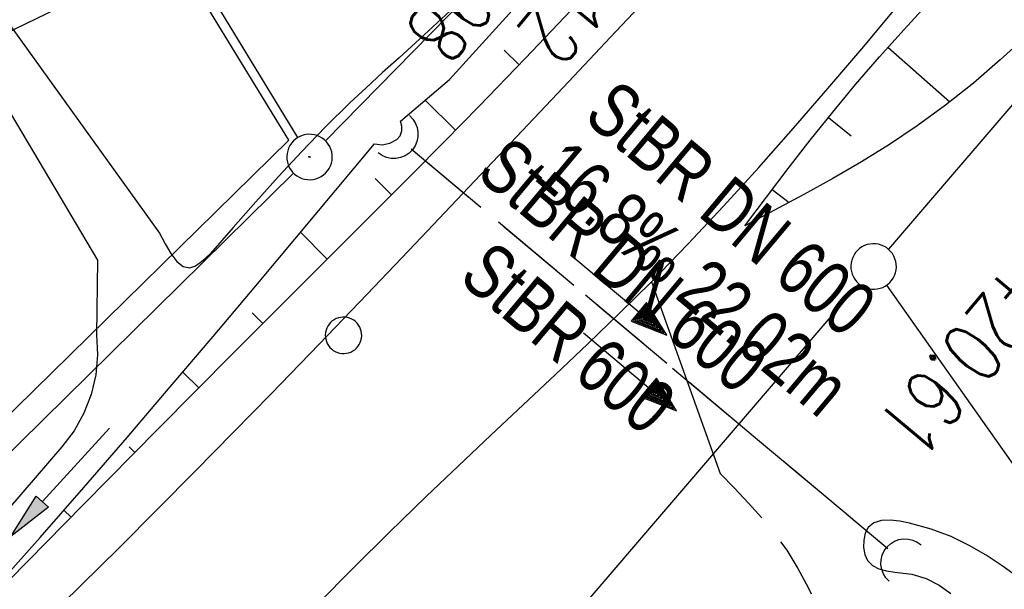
# Model space of a CAD drawing. Extents: x 508513 to 509174, y 450079 to 451036.
# Tile 35 of 51: x 508769 to 508802, y 450706 to 450724. Entities that reach past the tile are written whole.
import ezdxf

# ---------------------------------------------------------------- set-up
doc = ezdxf.new("R2010")
doc.units = 0
doc.header["$LTSCALE"] = 10
doc.header["$MEASUREMENT"] = 0
for name, pattern in [('AUSGEZOGEN', [0]), ('LT00', [0]), ('LT11', [0.3, 0.2, -0.1]), ('LT12', [0.4, 0.3, -0.1]), ('STRICHLINIE2', [0.375, 0.25, -0.125])]:
    doc.linetypes.add(name, pattern=pattern)
doc.layers.get('0').update_dxf_attribs({"linetype": 'LT00'})
for name, color, linetype in [('--EK_BW_TEXT_A', 20, 'LT00'), ('--EK_FBR', 250, 'LT00'), ('--EK_Halt-Pfeil', 4, 'LT00'), ('--EK_Haltung', 7, 'STRICHLINIE2'), ('--EK_Haltung-Text', 140, 'LT00'), ('--EK_Schacht-Text', 5, 'LT00'), ('--EL_DFK_AB_L', 21, 'LT00'), ('--EL_DFK_AB_P', 7, 'LT00'), ('--EL_Halt-Pfeil', 4, 'LT00'), ('--EL_Haltung', 182, 'STRICHLINIE2'), ('--EL_Haltung-Text', 182, 'LT00'), ('DFK_AB_L', 21, 'LT00'), ('DFK_AB_P', 7, 'LT00'), ('DFK_GZPKT', 250, 'LT00'), ('DFK_KATASTER', 250, 'LT00'), ('DFK_VERMPKT', 252, 'LT00'), ('DL', 182, 'LT12'), ('DL_PFEIL', 201, 'LT00'), ('DL_TEXT', 182, 'LT00'), ('PFEIL', 140, 'AUSGEZOGEN'), ('V122_AFBR_BAB', 250, 'LT00'), ('V122_BOESCH', 250, 'LT00'), ('V122_BOSCHUNG', 250, 'LT00'), ('V122_FELDWEG', 250, 'LT11'), ('V122_GRABEN', 250, 'LT00'), ('V122_UK_DURCH', 182, 'LT00'), ('V122_ZAUN', 40, 'LT00')]:
    doc.layers.add(name, color=color, linetype=linetype)
doc.styles.add('Haltungsbeschriftung', font='ARIAL.TTF', dxfattribs={"width": 0.75})
doc.styles.add('schachtbeschriftung', font='romans.shx', dxfattribs={"width": 0.75, "height": 2})

# ---------------------------------------------------------------- blocks, each defined once
blk = doc.blocks.new('SYMB7010')
at = {"color": 0, "linetype": 'ByBlock'}
for points in [[(-0.031408, 0.499213), (-0.093728, 0.49134), (-0.15457, 0.475719), (-0.212975, 0.452595), (-0.268021, 0.422333), (-0.31884, 0.385411), (-0.36463, 0.342411), (-0.40467, 0.29401), (-0.438329, 0.240973), (-0.465074, 0.184136), (-0.484486, 0.124395), (-0.496256, 0.062692), (-0.5002, 0)], [(0.5002, 0), (0.496256, 0.062692), (0.484485, 0.124395), (0.465074, 0.184136), (0.438329, 0.240973), (0.40467, 0.29401), (0.36463, 0.342411), (0.31884, 0.385411), (0.268021, 0.422333), (0.212975, 0.452595), (0.15457, 0.475719), (0.093728, 0.49134), (0.031408, 0.499213), (-0.031408, 0.499213)], [(-0.5002, 0), (-0.496256, -0.062692), (-0.484486, -0.124395), (-0.465075, -0.184136), (-0.438329, -0.240973), (-0.404671, -0.29401), (-0.36463, -0.342411), (-0.31884, -0.385411), (-0.268021, -0.422333), (-0.212975, -0.452595), (-0.154571, -0.475719), (-0.093728, -0.49134), (-0.031408, -0.499213), (0.031408, -0.499213)], [(0.031408, -0.499213), (0.093728, -0.491341), (0.15457, -0.475719), (0.212975, -0.452595), (0.268021, -0.422333), (0.31884, -0.385411), (0.36463, -0.342411), (0.404671, -0.294011), (0.438329, -0.240974), (0.465075, -0.184136), (0.484486, -0.124395), (0.496256, -0.062692), (0.500201, 0)]]:
    blk.add_lwpolyline(points, dxfattribs=at)
blk = doc.blocks.new('SYMB0003')
at = {"color": 0, "linetype": 'ByBlock'}
for p, q in [((-0.015712, 0), (0.010166, 0.012015)), ((0, -0.021257), (-0.015712, 0)), ((0.010166, 0.012015), (0, -0.021257))]:
    blk.add_line(p, q, dxfattribs=at)
for points in [[(-0.031395, 0.499013), (-0.093691, 0.491144), (-0.154509, 0.475528), (-0.21289, 0.452414), (-0.267913, 0.422164), (-0.318712, 0.385257), (-0.364484, 0.342274), (-0.404509, 0.293893), (-0.438154, 0.240877), (-0.464888, 0.184062), (-0.484292, 0.124345), (-0.496058, 0.062667), (-0.5, 0)], [(0.5, 0), (0.496057, 0.062667), (0.484292, 0.124345), (0.464888, 0.184062), (0.438153, 0.240877), (0.404509, 0.293893), (0.364484, 0.342274), (0.318712, 0.385257), (0.267913, 0.422164), (0.21289, 0.452414), (0.154509, 0.475528), (0.093691, 0.491144), (0.031395, 0.499013), (-0.031395, 0.499013)], [(-0.5, 0), (-0.496058, -0.062667), (-0.484292, -0.124345), (-0.464888, -0.184062), (-0.438154, -0.240877), (-0.404509, -0.293893), (-0.364485, -0.342274), (-0.318712, -0.385257), (-0.267914, -0.422164), (-0.21289, -0.452414), (-0.154509, -0.475529), (-0.093691, -0.491144), (-0.031395, -0.499014), (0.031395, -0.499014)], [(0.031395, -0.499014), (0.093691, -0.491144), (0.154509, -0.475529), (0.21289, -0.452414), (0.267914, -0.422164), (0.318712, -0.385257), (0.364485, -0.342274), (0.404509, -0.293893), (0.438154, -0.240877), (0.464889, -0.184062), (0.484292, -0.124345), (0.496058, -0.062667), (0.5, 0)]]:
    blk.add_lwpolyline(points, dxfattribs=at)
blk = doc.blocks.new('Pfreil3')
at = {"layer": 'PFEIL'}
blk.add_hatch(color=256, dxfattribs=at).paths.add_polyline_path([(-1.549, 0.273), (-1.549, -0.273), (0, 0)])
for p, q in [((-1.549, 0), (-4.831, 0)), ((-1.549, -0.273), (-1.549, 0.273)), ((-1.549, 0.273), (0, 0)), ((0, 0), (-1.549, -0.273))]:
    blk.add_line(p, q, dxfattribs=at)
blk = doc.blocks.new('SYMB1107')
at = {"color": 0, "linetype": 'ByBlock'}
for points in [[(-0.2, 0), (-0.196157, 0.039018), (-0.184776, 0.076537), (-0.166294, 0.111114), (-0.141421, 0.141421), (-0.111114, 0.166294), (-0.076537, 0.184776), (-0.039018, 0.196157), (0, 0.2)], [(0, 0.2), (0.039018, 0.196157), (0.076537, 0.184776), (0.111114, 0.166294), (0.141421, 0.141421), (0.166294, 0.111114), (0.184776, 0.076537), (0.196157, 0.039018), (0.2, 0)]]:
    blk.add_lwpolyline(points, dxfattribs=at)
blk = doc.blocks.new('SYMB0070')
at = {"color": 0, "linetype": 'ByBlock'}
for p, q in [((0.5, 0), (0.2, 0.1)), ((0.2, 0.1), (0.2, 0)), ((0.468, 0), (0.21, 0.086)), ((0.21, 0.086), (0.21, -0.086)), ((-0.5, 0), (0.2, 0)), ((0.21, -0.086), (0.468, 0)), ((0.22, -0.072), (0.437, 0)), ((0.23, -0.058), (0.405, 0)), ((0.24, -0.045), (0.374, 0)), ((0.342, 0), (0.25, 0.031)), ((0.25, 0.031), (0.25, -0.031)), ((0.25, -0.031), (0.342, 0)), ((0.26, -0.017), (0.31, 0)), ((0.27, -0.003), (0.279, 0))]:
    blk.add_line(p, q, dxfattribs=at)
for points in [[(0.2, 0), (0.2, -0.1), (0.5, 0)], [(0.437, 0), (0.22, 0.072), (0.22, -0.072)], [(0.405, 0), (0.23, 0.058), (0.23, -0.058)], [(0.374, 0), (0.24, 0.045), (0.24, -0.045)], [(0.31, 0), (0.26, 0.017), (0.26, -0.017)], [(0.279, 0), (0.27, 0.003), (0.27, -0.003)]]:
    blk.add_lwpolyline(points, dxfattribs=at)

msp = doc.modelspace()

# ---------------------------------------------------------------- linework, layer by layer
at = {"layer": '--EK_BW_TEXT_A'}
msp.add_lwpolyline([(508765.513, 450770.405), (508784.271, 450731.639), (508765.493, 450722.553), (508746.735, 450761.319)], close=True, dxfattribs=at)
at = {"layer": '--EK_FBR'}
msp.add_line((508789.888, 450715.858), (508792.16, 450709.526), dxfattribs=at)
for points in [[(508765.121, 450700.111), (508767.243, 450702.122), (508769.802, 450704.596), (508772.337, 450707.095), (508774.85, 450709.616), (508777.341, 450712.158), (508778.93, 450713.802), (508780.513, 450715.451), (508782.091, 450717.106), (508783.665, 450718.763), (508785.237, 450720.423), (508786.979, 450722.264), (508788.719, 450724.107), (508790.456, 450725.953)], [(508778.876, 450705.221), (508780.06, 450706.415), (508781.253, 450707.6), (508782.457, 450708.773), (508783.519, 450709.786), (508784.587, 450710.792), (508785.659, 450711.794), (508786.729, 450712.798), (508787.793, 450713.807), (508788.847, 450714.826), (508789.888, 450715.858), (508791.09, 450717.094), (508792.27, 450718.352), (508793.431, 450719.629), (508794.575, 450720.921), (508795.706, 450722.226), (508796.827, 450723.541), (508797.94, 450724.864)]]:
    msp.add_lwpolyline(points, dxfattribs=at)
at = {"layer": '--EK_FBR', "linetype": 'LT11', "flags": 128}
msp.add_lwpolyline([(508792.16, 450709.526), (508792.631, 450709.043), (508793.095, 450708.553), (508793.542, 450708.053), (508793.963, 450707.537), (508794.352, 450706.998), (508794.724, 450706.397), (508795.058, 450705.771), (508795.367, 450705.128), (508795.66, 450704.474), (508795.948, 450703.816), (508796.24, 450703.16), (508796.648, 450702.308), (508797.077, 450701.47), (508797.522, 450700.642), (508797.979, 450699.82), (508798.441, 450699.002), (508809.512, 450686.135), (508810.689, 450684.965), (508811.863, 450683.792), (508813.029, 450682.612), (508814.185, 450681.423), (508815.327, 450680.222), (508816.452, 450679.005), (508817.556, 450677.77), (508818.635, 450676.513), (508819.686, 450675.231), (508820.706, 450673.921), (508821.326, 450673.088), (508821.94, 450672.248), (508822.553, 450671.408), (508823.17, 450670.574), (508823.8, 450669.75), (508824.447, 450668.944), (508825.118, 450668.16), (508825.819, 450667.404), (508826.547, 450666.69), (508827.305, 450666.005), (508828.089, 450665.344), (508828.894, 450664.703), (508829.733, 450664.067), (508830.589, 450663.453), (508831.463, 450662.868), (508832.354, 450662.319), (508833.264, 450661.812), (508834.192, 450661.354), (508835.279, 450660.894), (508836.389, 450660.5), (508837.52, 450660.167), (508838.67, 450659.888), (508839.837, 450659.657), (508841.017, 450659.468), (508842.211, 450659.314), (508843.415, 450659.19), (508844.626, 450659.09), (508845.845, 450659.006), (508847.067, 450658.933), (508848.291, 450658.866), (508849.515, 450658.797), (508850.736, 450658.72), (508851.954, 450658.63), (508853.825, 450658.454), (508855.682, 450658.234), (508857.526, 450657.974), (508859.359, 450657.677), (508861.182, 450657.346), (508862.997, 450656.986), (508864.804, 450656.599), (508866.606, 450656.189), (508868.402, 450655.76), (508870.196, 450655.315), (508871.988, 450654.857), (508873.779, 450654.39), (508875.573, 450653.918), (508877.369, 450653.443), (508879.166, 450652.97), (508880.966, 450652.503), (508882.767, 450652.046), (508884.572, 450651.602), (508886.38, 450651.175), (508888.191, 450650.769), (508890.007, 450650.388), (508891.827, 450650.035), (508893.651, 450649.714), (508895.481, 450649.43), (508897.292, 450649.187), (508899.107, 450648.978), (508900.927, 450648.799), (508902.751, 450648.647), (508904.577, 450648.516), (508906.406, 450648.402), (508908.237, 450648.3), (508910.069, 450648.208), (508911.901, 450648.12)], dxfattribs=at)
at = {"layer": '--EK_Haltung'}
msp.add_line((508781.965, 450720.238), (508797.687, 450707.059), dxfattribs=at)
at = {"layer": '--EL_DFK_AB_L'}
for p, q in [((508778.221, 450720.61), (508737.979, 450786.928)), ((508762.35, 450703.939), (508778.076, 450719.442))]:
    msp.add_line(p, q, dxfattribs=at)
at = {"layer": '--EL_Haltung'}
msp.add_line((508781.965, 450720.238), (508797.687, 450707.059), dxfattribs=at)
at = {"layer": 'DFK_AB_L'}
for p, q in [((508778.221, 450720.61), (508737.979, 450786.928)), ((508762.35, 450703.939), (508778.076, 450719.442))]:
    msp.add_line(p, q, dxfattribs=at)
at = {"layer": 'DFK_KATASTER'}
for p, q in [((508818.652, 450741.369), (508797.708, 450716.929)), ((508789.635, 450731.213), (508779.136, 450720.505)), ((508796.732, 450715.79), (508783.479, 450700.328)), ((508830.398, 450669.341), (508797.653, 450715.747))]:
    msp.add_line(p, q, dxfattribs=at)
at = {"layer": 'DL'}
msp.add_line((508781.965, 450720.238), (508797.687, 450707.059), dxfattribs=at)
at = {"layer": 'V122_AFBR_BAB'}
msp.add_line((508789.888, 450715.858), (508792.16, 450709.526), dxfattribs=at)
for points in [[(508765.121, 450700.111), (508767.243, 450702.122), (508769.802, 450704.596), (508772.337, 450707.095), (508774.85, 450709.616), (508777.341, 450712.158), (508778.93, 450713.802), (508780.513, 450715.451), (508782.091, 450717.106), (508783.665, 450718.763), (508785.237, 450720.423), (508786.979, 450722.264), (508788.719, 450724.107), (508790.456, 450725.953)], [(508778.876, 450705.221), (508780.06, 450706.415), (508781.253, 450707.6), (508782.457, 450708.773), (508783.519, 450709.786), (508784.587, 450710.792), (508785.659, 450711.794), (508786.729, 450712.798), (508787.793, 450713.807), (508788.847, 450714.826), (508789.888, 450715.858), (508791.09, 450717.094), (508792.27, 450718.352), (508793.431, 450719.629), (508794.575, 450720.921), (508795.706, 450722.226), (508796.827, 450723.541), (508797.94, 450724.864)]]:
    msp.add_lwpolyline(points, dxfattribs=at)
at = {"layer": 'V122_BOESCH'}
for points in [[(508787.241, 450724.815), (508785.723, 450723.217), (508784.192, 450721.632), (508783.074, 450720.493), (508781.951, 450719.361), (508780.824, 450718.232), (508779.695, 450717.105), (508778.565, 450715.978), (508776.088, 450713.496), (508773.619, 450711.006), (508771.156, 450708.509), (508768.698, 450706.008), (508766.242, 450703.505), (508764.378, 450701.601)], [(508792.972, 450717.699), (508793.686, 450718.646), (508794.405, 450719.589), (508795.132, 450720.526), (508795.871, 450721.452), (508796.626, 450722.364), (508797.416, 450723.278), (508798.224, 450724.176), (508799.046, 450725.064)], [(508803.115, 450724.772), (508802.267, 450723.959), (508801.4, 450723.17), (508800.511, 450722.41), (508799.597, 450721.683), (508798.655, 450720.995), (508797.748, 450720.388), (508796.82, 450719.813), (508795.873, 450719.262), (508794.913, 450718.731), (508793.945, 450718.212), (508792.972, 450717.699)]]:
    msp.add_lwpolyline(points, dxfattribs=at)
at = {"layer": 'V122_BOSCHUNG'}
for p, q in [((508785.526, 450723.012), (508785.03, 450723.491)), ((508797.693, 450723.589), (508799.74, 450721.795)), ((508783.43, 450720.854), (508782.427, 450721.845)), ((508795.729, 450721.276), (508796.48, 450720.67)), ((508781.314, 450718.722), (508780.776, 450719.26)), ((508793.876, 450718.896), (508794.434, 450718.472)), ((508779.188, 450716.599), (508778.31, 450717.488)), ((508777.069, 450714.48), (508776.721, 450714.828)), ((508774.957, 450712.356), (508774.428, 450712.878)), ((508772.848, 450710.225), (508772.661, 450710.407)), ((508770.742, 450708.089), (508770.506, 450708.318))]:
    msp.add_line(p, q, dxfattribs=at)
at = {"layer": 'V122_FELDWEG', "linetype": 'LT11', "flags": 128}
msp.add_lwpolyline([(508792.16, 450709.526), (508792.631, 450709.043), (508793.095, 450708.553), (508793.542, 450708.053), (508793.963, 450707.537), (508794.352, 450706.998), (508794.724, 450706.397), (508795.058, 450705.771), (508795.367, 450705.128), (508795.66, 450704.474), (508795.948, 450703.816), (508796.24, 450703.16), (508796.648, 450702.308), (508797.077, 450701.47), (508797.522, 450700.642), (508797.979, 450699.82), (508798.441, 450699.002), (508809.512, 450686.135), (508810.689, 450684.965), (508811.863, 450683.792), (508813.029, 450682.612), (508814.185, 450681.423), (508815.327, 450680.222), (508816.452, 450679.005), (508817.556, 450677.77), (508818.635, 450676.513), (508819.686, 450675.231), (508820.706, 450673.921), (508821.326, 450673.088), (508821.94, 450672.248), (508822.553, 450671.408), (508823.17, 450670.574), (508823.8, 450669.75), (508824.447, 450668.944), (508825.118, 450668.16), (508825.819, 450667.404), (508826.547, 450666.69), (508827.305, 450666.005), (508828.089, 450665.344), (508828.894, 450664.703), (508829.733, 450664.067), (508830.589, 450663.453), (508831.463, 450662.868), (508832.354, 450662.319), (508833.264, 450661.812), (508834.192, 450661.354), (508835.279, 450660.894), (508836.389, 450660.5), (508837.52, 450660.167), (508838.67, 450659.888), (508839.837, 450659.657), (508841.017, 450659.468), (508842.211, 450659.314), (508843.415, 450659.19), (508844.626, 450659.09), (508845.845, 450659.006), (508847.067, 450658.933), (508848.291, 450658.866), (508849.515, 450658.797), (508850.736, 450658.72), (508851.954, 450658.63), (508853.825, 450658.454), (508855.682, 450658.234), (508857.526, 450657.974), (508859.359, 450657.677), (508861.182, 450657.346), (508862.997, 450656.986), (508864.804, 450656.599), (508866.606, 450656.189), (508868.402, 450655.76), (508870.196, 450655.315), (508871.988, 450654.857), (508873.779, 450654.39), (508875.573, 450653.918), (508877.369, 450653.443), (508879.166, 450652.97), (508880.966, 450652.503), (508882.767, 450652.046), (508884.572, 450651.602), (508886.38, 450651.175), (508888.191, 450650.769), (508890.007, 450650.388), (508891.827, 450650.035), (508893.651, 450649.714), (508895.481, 450649.43), (508897.292, 450649.187), (508899.107, 450648.978), (508900.927, 450648.799), (508902.751, 450648.647), (508904.577, 450648.516), (508906.406, 450648.402), (508908.237, 450648.3), (508910.069, 450648.208), (508911.901, 450648.12)], dxfattribs=at)
at = {"layer": 'V122_GRABEN'}
for points in [[(508764.372, 450701.607), (508765.301, 450702.576), (508766.792, 450704.173), (508768.263, 450705.789), (508769.718, 450707.421), (508771.159, 450709.066), (508772.588, 450710.722), (508774.01, 450712.385), (508775.425, 450714.054), (508776.839, 450715.726), (508780.749, 450720.409), (508781.008, 450720.375), (508781.264, 450720.422), (508781.494, 450720.546), (508781.595, 450720.674), (508781.653, 450720.828), (508781.66, 450720.991), (508781.616, 450721.149), (508783.225, 450722.528), (508795.006, 450735.504), (508810.14, 450752.286), (508825.315, 450769.417)], [(508768.048, 450725.251), (508773.661, 450717.455), (508773.845, 450717.105), (508774.034, 450716.785), (508774.23, 450716.527), (508774.437, 450716.362), (508774.66, 450716.32), (508774.823, 450716.374), (508774.993, 450716.483), (508775.167, 450716.628), (508775.344, 450716.792)], [(508783.531, 450725.056), (508782.11, 450723.739), (508781.565, 450723.246), (508781.019, 450722.752), (508780.477, 450722.255), (508779.941, 450721.752), (508779.139, 450720.962), (508778.356, 450720.152), (508777.589, 450719.326), (508776.834, 450718.488), (508776.087, 450717.642), (508775.344, 450716.792)], [(508767.174, 450724.041), (508771.615, 450716.573), (508771.584, 450714.11), (508771.618, 450713.446), (508771.559, 450712.784), (508771.408, 450712.137), (508771.167, 450711.518), (508770.842, 450710.938), (508770.439, 450710.409), (508768.675, 450708.37), (508766.839, 450706.395), (508764.933, 450704.488), (508763.57, 450703.219)], [(508801.968, 450706.121), (508801.462, 450706.486), (508800.935, 450706.835), (508800.376, 450707.158), (508799.775, 450707.448), (508799.12, 450707.695), (508798.401, 450707.893), (508798.083, 450707.955), (508797.77, 450707.99), (508797.48, 450707.978), (508797.231, 450707.904), (508797.04, 450707.748), (508796.942, 450707.561), (508796.892, 450707.336), (508796.888, 450707.096), (508796.932, 450706.865), (508797.022, 450706.667), (508797.184, 450706.497), (508797.397, 450706.388), (508797.646, 450706.322), (508797.918, 450706.281), (508798.2, 450706.249), (508798.478, 450706.207), (508798.955, 450706.067), (508799.381, 450705.85), (508799.765, 450705.571)]]:
    msp.add_lwpolyline(points, dxfattribs=at)
at = {"layer": 'V122_ZAUN'}
for p, q in [((508777.931, 450720.531), (508774.013, 450726.927)), ((508767.311, 450710.108), (508777.931, 450720.531))]:
    msp.add_line(p, q, dxfattribs=at)

# ---------------------------------------------------------------- block references
at = {"layer": '--EK_Halt-Pfeil', "xscale": 3.999999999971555, "yscale": 4, "zscale": 4, "rotation": 320.0253000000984}
msp.add_blockref('SYMB0070', (508789.183, 450712.883), dxfattribs=at)
at = {"layer": '--EL_DFK_AB_P', "xscale": 1.500000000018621, "yscale": 1.5, "zscale": 1.5, "rotation": 264.7377099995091}
msp.add_blockref('SYMB0003', (508778.61, 450719.97), dxfattribs=at)
at = {"layer": '--EL_Halt-Pfeil', "xscale": 3.999999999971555, "yscale": 4, "zscale": 4, "rotation": 320.0253000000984}
msp.add_blockref('SYMB0070', (508789.183, 450712.883), dxfattribs=at)
at = {"layer": 'DFK_AB_P', "xscale": 1.500000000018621, "yscale": 1.5, "zscale": 1.5, "rotation": 264.7377099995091}
msp.add_blockref('SYMB0003', (508778.61, 450719.97), dxfattribs=at)
at = {"layer": 'DFK_GZPKT', "xscale": 1.500000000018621, "yscale": 1.5, "zscale": 1.5, "rotation": 264.7377099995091}
msp.add_blockref('SYMB7010', (508797.22, 450716.359), dxfattribs=at)
at = {"layer": 'DFK_VERMPKT', "xscale": 1.200000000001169, "yscale": 1.200000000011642, "zscale": 1.2, "rotation": 264.7377100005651}
msp.add_blockref('SYMB7010', (508779.73, 450714.089), dxfattribs=at)
at = {"layer": 'DL_PFEIL', "xscale": 3.999999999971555, "yscale": 4, "zscale": 4, "rotation": 320.0253000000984}
msp.add_blockref('SYMB0070', (508788.86, 450715.376), dxfattribs=at)
at = {"layer": 'PFEIL', "rotation": 227.7116370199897}
msp.add_blockref('Pfreil3', (508768.755, 450707.457), dxfattribs=at)
at = {"layer": 'V122_UK_DURCH', "zscale": 4}
for p, xscale, yscale, rotation in [((508781.39, 450720.721), 4.000000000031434, 3.999999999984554, 230.1385184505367), ((508798.262, 450706.577), 4.000000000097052, 3.999999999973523, 48.72309704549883)]:
    msp.add_blockref('SYMB1107', p, dxfattribs=dict(at, xscale=xscale, yscale=yscale, rotation=rotation))

# ---------------------------------------------------------------- texts
at = {"layer": '--EK_Haltung-Text', "style": 'Haltungsbeschriftung', "width": 0.75}
for s, p in [('StBR DN 600', (508787.607, 450721.224)), ('16.8‰ 22.02m', (508785.962, 450719.262))]:
    msp.add_text(s, height=1.8, rotation=-39.9747, dxfattribs=at).set_placement(p)
at = {"layer": '--EK_Schacht-Text', "style": 'schachtbeschriftung', "width": 0.75}
for s, rotation, p in [('S=420.98', -129.9747, (508788.103, 450731.884)), ('175112', -129.9747, (508790.31, 450730.033)), ('S=420.61', -129.9446, (508803.683, 450718.884))]:
    msp.add_text(s, height=2, rotation=rotation, dxfattribs=at).set_placement(p)
at = {"layer": '--EL_Haltung-Text', "style": 'Haltungsbeschriftung', "width": 0.75}
msp.add_text('StBR DN 600', height=1.8, rotation=-39.9747, dxfattribs=at).set_placement((508784.06, 450719.355))
at = {"layer": 'DL_TEXT', "style": 'Haltungsbeschriftung', "width": 0.75}
msp.add_text('StBR 600', height=1.8, rotation=-39.9747, dxfattribs=at).set_placement((508783.488, 450715.91))

doc.saveas('drawing.dxf')
